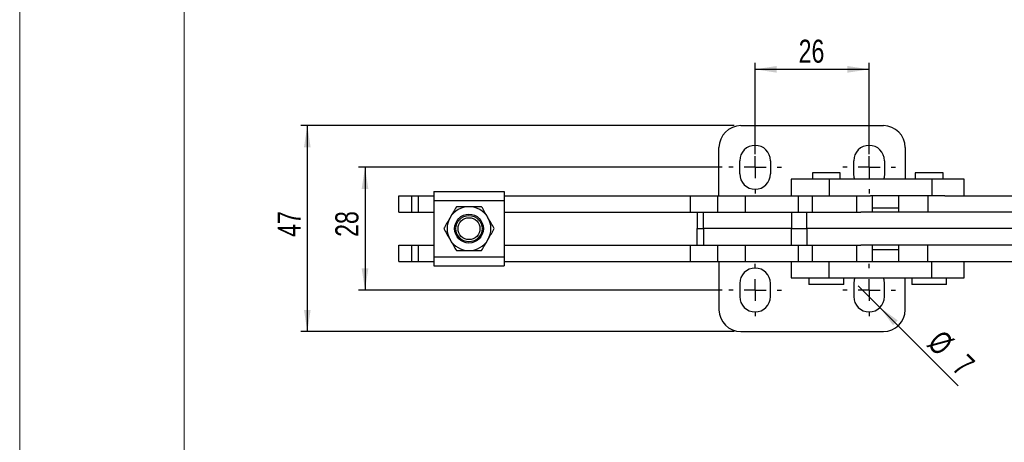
# Model space of a CAD drawing. Header units: millimetres. Extents: x 0 to 420, y 0 to 297.
# Tile 2 of 12: x 0 to 150, y 97 to 162. Entities that reach past the tile are written whole.
import ezdxf

# ---------------------------------------------------------------- set-up
doc = ezdxf.new("R2010")
doc.units = ezdxf.units.MM
doc.layers.add('FORMATO', color=179, linetype='Continuous')
doc.styles.add('SLDTEXTSTYLE0', font='TXT', dxfattribs={"width": 0.75})
doc.dimstyles.new('SLDDIMSTYLE0', dxfattribs={"dimtxt": 3.5, "dimasz": 3.302, "dimexe": 0, "dimexo": 0.0625, "dimgap": 0.875, "dimtad": 1, "dimdec": 0, "dimlfac": 1.5, "dimrnd": 1e-09, "dimzin": 12, "dimdsep": 46, "dimtxsty": 'SLDTEXTSTYLE0', "dimsah": 1, "dimcen": 0.09, "dimadec": 0, "dimazin": 3, "dimtfac": 1, "dimtdec": 0, "dimtofl": 0, "dimtmove": 0, "dimatfit": 3, "dimfxl": 0, "dimfrac": 2, "dimtolj": 1, "dimtzin": 12, "dimarcsym": 0})
doc.dimstyles.new('SLDDIMSTYLE2', dxfattribs={"dimtxt": 3.5, "dimasz": 3.302, "dimexe": 0, "dimexo": 0.0625, "dimgap": 0.875, "dimtad": 1, "dimdec": 3, "dimlfac": 1.5, "dimrnd": 1e-09, "dimzin": 12, "dimdsep": 46, "dimtxsty": 'SLDTEXTSTYLE0', "dimsah": 1, "dimcen": 0.09, "dimadec": 0, "dimazin": 3, "dimtfac": 1, "dimtdec": 3, "dimtofl": 0, "dimtmove": 0, "dimatfit": 3, "dimfxl": 0, "dimfrac": 2, "dimtolj": 1, "dimtzin": 12, "dimarcsym": 0})
doc.dimstyles.new('SLDDIMSTYLE3', dxfattribs={"dimtxt": 3.5, "dimasz": 3.302, "dimexe": 0, "dimexo": 0.0625, "dimgap": 0.875, "dimtad": 1, "dimdec": 3, "dimlfac": 1.5, "dimrnd": 1e-09, "dimzin": 12, "dimdsep": 46, "dimtxsty": 'SLDTEXTSTYLE0', "dimblk1": 'NONE', "dimsah": 1, "dimcen": 0, "dimadec": 0, "dimazin": 3, "dimtfac": 1, "dimtdec": 3, "dimtmove": 0, "dimatfit": 3, "dimldrblk": 'NONE', "dimfxl": 0, "dimfrac": 2, "dimtolj": 1, "dimtzin": 12, "dimarcsym": 0})

# ---------------------------------------------------------------- blocks, each defined once
blk = doc.blocks.new('_D_5')
at = {"layer": 'FORMATO'}
for p, q in [((109.01, 145.59), (43.1, 145.59)), ((44.1, 145.59), (44.1, 114.27)), ((109.01, 114.27), (43.1, 114.27))]:
    blk.add_line(p, q, dxfattribs=at)
for points in [[(44.1, 145.59), (43.59, 142.29), (44.6, 142.29)], [(44.1, 114.27), (44.6, 117.57), (43.59, 117.57)]]:
    blk.add_solid(points, dxfattribs=at)
at = {"layer": 'FORMATO', "insert": (39.59, 128.68), "char_height": 3.5, "attachment_point": 1, "rotation": 90, "style": 'SLDTEXTSTYLE0'}
blk.add_mtext('47', dxfattribs=at)
blk = doc.blocks.new('_D_6')
at = {"layer": 'FORMATO'}
for p, q in [((112.18, 141.26), (112.18, 155.15)), ((129.51, 141.26), (129.51, 155.15)), ((112.18, 154.15), (129.51, 154.15))]:
    blk.add_line(p, q, dxfattribs=at)
for points in [[(112.18, 154.15), (115.48, 153.64), (115.48, 154.66)], [(129.51, 154.15), (126.21, 154.66), (126.21, 153.64)]]:
    blk.add_solid(points, dxfattribs=at)
at = {"layer": 'FORMATO', "insert": (118.8, 158.66), "char_height": 3.5, "attachment_point": 1, "style": 'SLDTEXTSTYLE0'}
blk.add_mtext('26', dxfattribs=at)
blk = doc.blocks.new('_D_7')
at = {"layer": 'FORMATO'}
for q in [(127.86, 121.25), (143.06, 106.05)]:
    blk.add_line((131.16, 117.95), q, dxfattribs=at)
blk.add_solid([(131.16, 117.95), (133.14, 115.26), (133.86, 115.98)], dxfattribs=at)
at = {"layer": 'FORMATO', "char_height": 3.5, "attachment_point": 1, "rotation": 315, "style": 'SLDTEXTSTYLE0'}
for s, insert in [('%%c', (140.66, 114.77)), ('7', (144.43, 111.08))]:
    blk.add_mtext(s, dxfattribs=dict(at, insert=insert))
blk = doc.blocks.new('_None')
blk = doc.blocks.new('_D_8')
at = {"layer": 'FORMATO'}
for p, q in [((107.18, 139.26), (51.87, 139.26)), ((52.87, 139.26), (52.87, 120.6)), ((107.18, 120.6), (51.87, 120.6))]:
    blk.add_line(p, q, dxfattribs=at)
for points in [[(52.87, 139.26), (52.36, 135.96), (53.38, 135.96)], [(52.87, 120.6), (53.38, 123.9), (52.36, 123.9)]]:
    blk.add_solid(points, dxfattribs=at)
at = {"layer": 'FORMATO', "insert": (48.36, 128.68), "char_height": 3.5, "attachment_point": 1, "rotation": 90, "style": 'SLDTEXTSTYLE0'}
blk.add_mtext('28', dxfattribs=at)
blk = doc.blocks.new('SW_CENTERMARKSYMBOL_0')
at = {"layer": 'FORMATO', "color": 0}
for p, q in [((0, 3.33), (0, 4)), ((0, 0), (0, 1.67)), ((-3.33, 0), (-4, 0)), ((0, 0), (-1.67, 0)), ((0, 0), (0, -1.67)), ((0, 0), (1.67, 0)), ((3.33, 0), (4, 0)), ((0, -3.33), (0, -4))]:
    blk.add_line(p, q, dxfattribs=at)
blk = doc.blocks.new('SW_CENTERMARKSYMBOL_1')
at = {"layer": 'FORMATO', "color": 0}
for p, q in [((0, 3.33), (0, 4)), ((0, 0), (0, 1.67)), ((-3.33, 0), (-4, 0)), ((0, 0), (-1.67, 0)), ((0, 0), (0, -1.67)), ((0, 0), (1.67, 0)), ((3.33, 0), (4, 0)), ((0, -3.33), (0, -4))]:
    blk.add_line(p, q, dxfattribs=at)
blk = doc.blocks.new('SW_CENTERMARKSYMBOL_2')
at = {"layer": 'FORMATO', "color": 0}
for p, q in [((0, 3.33), (0, 4)), ((0, 0), (0, 1.67)), ((-3.33, 0), (-4, 0)), ((0, 0), (-1.67, 0)), ((0, 0), (0, -1.67)), ((0, 0), (1.67, 0)), ((3.33, 0), (4, 0)), ((0, -3.33), (0, -4))]:
    blk.add_line(p, q, dxfattribs=at)
blk = doc.blocks.new('SW_CENTERMARKSYMBOL_3')
at = {"layer": 'FORMATO', "color": 0}
for p, q in [((0, 3.33), (0, 4)), ((0, 0), (0, 1.67)), ((-3.33, 0), (-4, 0)), ((0, 0), (-1.67, 0)), ((0, 0), (0, -1.67)), ((0, 0), (1.67, 0)), ((3.33, 0), (4, 0)), ((0, -3.33), (0, -4))]:
    blk.add_line(p, q, dxfattribs=at)

msp = doc.modelspace()

# ---------------------------------------------------------------- linework, layer by layer
at = {"color": 7, "linetype": 'Continuous', "lineweight": 25}
for p, q in [((110.013749, 145.591459), (131.680416, 145.591459)), ((106.680416, 134.930139), (106.680416, 142.258125)), ((135.013749, 142.258125), (135.013749, 137.430139)), ((109.847082, 138.258125), (109.847082, 140.258125)), ((114.513749, 140.258125), (114.513749, 138.258125)), ((127.180416, 138.258125), (127.180416, 140.258125)), ((131.847082, 140.258125), (131.847082, 138.258125)), ((120.897082, 138.430139), (120.897082, 137.430139)), ((125.130416, 138.430139), (120.897082, 138.430139)), ((125.130416, 137.430139), (125.130416, 138.430139)), ((136.516919, 138.430139), (136.516919, 137.430139)), ((140.750253, 138.430139), (136.516919, 138.430139)), ((140.750253, 137.430139), (140.750253, 138.430139)), ((117.680416, 137.430139), (117.680416, 134.930139)), ((123.425809, 137.430139), (117.680416, 137.430139)), ((123.425809, 137.430139), (123.425809, 134.930139)), ((139.045646, 137.430139), (123.425809, 137.430139)), ((139.045646, 137.430139), (139.045646, 134.930139)), ((143.966919, 137.430139), (139.045646, 137.430139)), ((143.966919, 134.930139), (143.966919, 137.430139)), ((58.013749, 132.430139), (58.013749, 134.930139)), ((58.013749, 134.930139), (59.999762, 134.930139)), ((59.999762, 132.430139), (59.999762, 134.930139)), ((59.999762, 134.930139), (60.985775, 134.930139)), ((60.985775, 132.430139), (60.985775, 134.930139)), ((60.985775, 134.930139), (63.347082, 134.930139)), ((63.347082, 135.596805), (63.347082, 134.196805)), ((63.347082, 135.596805), (74.013749, 135.596805)), ((74.013749, 135.596805), (74.013749, 134.196805)), ((74.013749, 134.930139), (102.371014, 134.930139)), ((102.371014, 132.430139), (102.371014, 134.930139)), ((102.371014, 134.930139), (106.534346, 134.930139)), ((106.534346, 132.430139), (106.534346, 134.930139)), ((106.534346, 134.930139), (110.697678, 134.930139)), ((110.697678, 132.430139), (110.697678, 134.930139)), ((110.697678, 134.930139), (118.765725, 134.930139)), ((118.765725, 132.430139), (118.765725, 134.930139)), ((118.765725, 134.930139), (120.90835, 134.930139)), ((120.90835, 132.430139), (120.90835, 134.930139)), ((120.90835, 134.930139), (127.632333, 134.930139)), ((127.632333, 132.430139), (127.632333, 134.930139)), ((127.632333, 134.930139), (129.698154, 134.930139)), ((139.045646, 134.930139), (129.698154, 134.930139)), ((130.013749, 132.430139), (130.013749, 134.930139)), ((133.966919, 134.930139), (133.966919, 132.430139)), ((138.422602, 134.930139), (138.422602, 132.430139)), ((141.00195, 134.930139), (139.045646, 134.930139)), ((141.00195, 134.930139), (167.224672, 134.930139)), ((63.347082, 134.196805), (74.013749, 134.196805)), ((63.347082, 134.196805), (63.347082, 125.663472)), ((74.013749, 134.196805), (74.013749, 125.663472)), ((58.013749, 132.430139), (59.999762, 132.430139)), ((59.999762, 132.430139), (60.985775, 132.430139)), ((60.985775, 132.430139), (63.347082, 132.430139)), ((74.013749, 132.430139), (102.371014, 132.430139)), ((102.371014, 132.430139), (106.534346, 132.430139)), ((103.347082, 132.430139), (103.347082, 129.930139)), ((104.323393, 129.930139), (104.323393, 132.430139)), ((106.534346, 132.430139), (110.697678, 132.430139)), ((110.697678, 132.430139), (118.765725, 132.430139)), ((117.704105, 132.430139), (117.704105, 129.930139)), ((118.765725, 132.430139), (120.90835, 132.430139)), ((120.061127, 129.930139), (120.061127, 132.430139)), ((120.90835, 132.430139), (127.632333, 132.430139)), ((127.632333, 132.430139), (128.239265, 132.430139)), ((153.347082, 132.430139), (128.239265, 132.430139)), ((103.347082, 129.930139), (104.323393, 129.930139)), ((103.347082, 127.430139), (103.347082, 129.930139)), ((117.704105, 129.930139), (104.323393, 129.930139)), ((104.323393, 129.930139), (104.323393, 127.430139)), ((117.704105, 129.930139), (120.061127, 129.930139)), ((117.704105, 127.430139), (117.704105, 129.930139)), ((153.347082, 129.930139), (120.061127, 129.930139)), ((120.061127, 129.930139), (120.061127, 127.430139)), ((58.013749, 124.930139), (58.013749, 127.430139)), ((58.013749, 127.430139), (59.999762, 127.430139)), ((59.999762, 124.930139), (59.999762, 127.430139)), ((59.999762, 127.430139), (60.985775, 127.430139)), ((60.985775, 124.930139), (60.985775, 127.430139)), ((60.985775, 127.430139), (63.347082, 127.430139)), ((74.013749, 127.430139), (102.371014, 127.430139)), ((102.371014, 124.930139), (102.371014, 127.430139)), ((102.371014, 127.430139), (106.534346, 127.430139)), ((106.534346, 124.930139), (106.534346, 127.430139)), ((106.534346, 127.430139), (110.697678, 127.430139)), ((110.697678, 124.930139), (110.697678, 127.430139)), ((110.697678, 127.430139), (118.765725, 127.430139)), ((118.765725, 124.930139), (118.765725, 127.430139)), ((118.765725, 127.430139), (120.90835, 127.430139)), ((120.90835, 124.930139), (120.90835, 127.430139)), ((120.90835, 127.430139), (127.632333, 127.430139)), ((127.632333, 124.930139), (127.632333, 127.430139)), ((127.632333, 127.430139), (128.239265, 127.430139)), ((153.347082, 127.430139), (128.239265, 127.430139)), ((130.013749, 124.930139), (130.013749, 127.430139)), ((133.966919, 127.430139), (133.966919, 124.930139)), ((138.422602, 124.930139), (138.422602, 127.430139)), ((58.013749, 124.930139), (59.999762, 124.930139)), ((59.999762, 124.930139), (60.985775, 124.930139)), ((60.985775, 124.930139), (63.347082, 124.930139)), ((63.347082, 125.663472), (74.013749, 125.663472)), ((63.347082, 125.663472), (63.347082, 124.263472)), ((63.347082, 124.263472), (74.013749, 124.263472)), ((74.013749, 125.663472), (74.013749, 124.263472)), ((74.013749, 124.930139), (102.371014, 124.930139)), ((102.371014, 124.930139), (106.534346, 124.930139)), ((106.534346, 124.930139), (110.697678, 124.930139)), ((106.680416, 124.930139), (106.680416, 117.602152)), ((110.697678, 124.930139), (118.765725, 124.930139)), ((117.680416, 124.930139), (117.680416, 122.430139)), ((118.765725, 124.930139), (120.90835, 124.930139)), ((120.90835, 124.930139), (127.632333, 124.930139)), ((123.425809, 122.430139), (123.425809, 124.930139)), ((127.632333, 124.930139), (129.698154, 124.930139)), ((129.698154, 124.930139), (139.045646, 124.930139)), ((139.045646, 122.430139), (139.045646, 124.930139)), ((139.045646, 124.930139), (141.00195, 124.930139)), ((141.00195, 124.930139), (167.224672, 124.930139)), ((143.966919, 122.430139), (143.966919, 124.930139)), ((109.847082, 121.602152), (109.847082, 119.602152)), ((114.513749, 119.602152), (114.513749, 121.602152)), ((117.680416, 122.430139), (123.425809, 122.430139)), ((120.367916, 122.430139), (120.367916, 121.430139)), ((125.659582, 121.430139), (120.367916, 121.430139)), ((123.425809, 122.430139), (139.045646, 122.430139)), ((125.659582, 121.430139), (125.659582, 122.430139)), ((127.180416, 121.602152), (127.180416, 119.602152)), ((131.847082, 119.602152), (131.847082, 121.602152)), ((135.013749, 117.602152), (135.013749, 122.430139)), ((135.987753, 122.430139), (135.987753, 121.430139)), ((141.279419, 121.430139), (135.987753, 121.430139)), ((139.045646, 122.430139), (143.966919, 122.430139)), ((141.279419, 121.430139), (141.279419, 122.430139)), ((110.013749, 114.268818), (131.680416, 114.268818))]:
    msp.add_line(p, q, dxfattribs=at)
at = {"color": 8, "linetype": 'Continuous', "lineweight": 25}
for p, q in [((130.013749, 133.096805), (133.966919, 133.096805)), ((130.013749, 126.763472), (133.966919, 126.763472))]:
    msp.add_line(p, q, dxfattribs=at)
at = {"color": 7, "linetype": 'Continuous', "lineweight": 25, "flags": 128}
for points in [[(127.332263, 137.430139), (127.248218, 137.699722), (127.180416, 138.258125)], [(131.847082, 138.258125), (131.77928, 137.699722), (131.695235, 137.430139)], [(127.332263, 122.430139), (127.248218, 122.160555), (127.180416, 121.602152)], [(131.847082, 121.602152), (131.77928, 122.160555), (131.695235, 122.430139)]]:
    msp.add_lwpolyline(points, dxfattribs=at)
at = {"color": 7, "linetype": 'Continuous', "lineweight": 25}
for radius in [2.197139, 2, 1.666667]:
    msp.add_circle((68.680416, 129.930139), radius, dxfattribs=at)
for centre, radius, start, end in [((110.013749, 142.258125), 3.333333, 90, 180), ((131.680416, 142.258125), 3.333333, 0, 90), ((112.180416, 140.258125), 2.333333, 0, 180), ((129.513749, 140.258125), 2.333333, 0, 180), ((112.180416, 138.258125), 2.333333, 180, 0), ((68.680416, 129.930139), 3.333333, 90, 150), ((68.680416, 129.930139), 3.333333, 30, 90), ((68.680416, 129.930139), 3.333333, 150, 210), ((68.680416, 129.930139), 3.333333, 330, 30), ((68.680416, 129.930139), 3.333333, 210, 270), ((68.680416, 129.930139), 3.333333, 270, 330), ((112.180416, 121.602152), 2.333333, 0, 180), ((112.180416, 119.602152), 2.333333, 180, 0), ((129.513749, 119.602152), 2.333333, 180, 0), ((110.013749, 117.602152), 3.333333, 180, 270), ((131.680416, 117.602152), 3.333333, 270, 0)]:
    msp.add_arc(centre, radius, start, end, dxfattribs=at)
for points, knots in [([(66.755915, 133.263472), (66.599641, 132.992798), (66.284228, 132.446487), (65.958173, 131.881743), (65.793664, 131.596805)], [0, 0, 0, 0, 0.4954579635, 1, 1, 1, 1]), ([(68.680416, 133.263472), (68.179004, 133.263472), (67.527363, 133.263472), (66.900444, 133.263472), (66.755915, 133.263472)], [0, 0, 0, 0, 0.7694611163, 1, 1, 1, 1]), ([(70.604916, 133.263472), (70.127261, 133.263472), (69.492726, 133.263472), (68.841437, 133.263472), (68.680416, 133.263472)], [0, 0, 0, 0, 0.7527649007, 1, 1, 1, 1]), ([(71.567167, 131.596805), (71.544367, 131.636295), (71.371646, 131.935457), (71.04598, 132.499528), (70.752833, 133.007273), (70.604916, 133.263472)], [0, 0, 0, 0, 0.0700627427, 0.5307703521, 1, 1, 1, 1]), ([(65.793664, 131.596805), (65.770865, 131.557315), (65.598143, 131.258153), (65.272477, 130.694083), (64.97933, 130.186338), (64.831414, 129.930139)], [0, 0, 0, 0, 0.07006274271, 0.53077035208, 1, 1, 1, 1]), ([(72.529417, 129.930139), (72.373144, 130.200813), (72.057731, 130.747123), (71.731676, 131.311868), (71.567167, 131.596805)], [0, 0, 0, 0, 0.49545796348, 1, 1, 1, 1]), ([(64.831414, 129.930139), (64.987687, 129.659465), (65.3031, 129.113154), (65.629156, 128.548409), (65.793664, 128.263472)], [0, 0, 0, 0, 0.4954579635, 1, 1, 1, 1]), ([(71.567167, 128.263472), (71.589966, 128.302962), (71.762688, 128.602124), (72.088354, 129.166195), (72.381501, 129.67394), (72.529417, 129.930139)], [0, 0, 0, 0, 0.0700627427, 0.5307703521, 1, 1, 1, 1]), ([(65.793664, 128.263472), (65.816464, 128.223982), (65.989185, 127.92482), (66.314851, 127.360749), (66.607998, 126.853004), (66.755915, 126.596805)], [0, 0, 0, 0, 0.0700627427, 0.5307703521, 1, 1, 1, 1]), ([(70.604916, 126.596805), (70.76119, 126.867479), (71.076603, 127.41379), (71.402658, 127.978535), (71.567167, 128.263472)], [0, 0, 0, 0, 0.4954579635, 1, 1, 1, 1]), ([(66.755915, 126.596805), (66.900444, 126.596805), (67.527363, 126.596805), (68.179004, 126.596805), (68.680416, 126.596805)], [0, 0, 0, 0, 0.23053888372, 1, 1, 1, 1]), ([(68.680416, 126.596805), (68.841437, 126.596805), (69.492726, 126.596805), (70.127261, 126.596805), (70.604916, 126.596805)], [0, 0, 0, 0, 0.2472350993, 1, 1, 1, 1])]:
    msp.add_open_spline(points, degree=3, knots=knots, dxfattribs=at)
at = {"layer": 'FORMATO', "color": 7, "linetype": 'Continuous', "lineweight": 18}
for p, q in [((0.372707, 0.169042), (0.372707, 297.169042)), ((25.372707, 5.169042), (25.372707, 292.169042))]:
    msp.add_line(p, q, dxfattribs=at)

# ---------------------------------------------------------------- block references
at = {"layer": 'FORMATO'}
for name, p in [('SW_CENTERMARKSYMBOL_0', (112.180416, 139.258125)), ('SW_CENTERMARKSYMBOL_1', (129.513749, 139.258125)), ('SW_CENTERMARKSYMBOL_3', (112.180416, 120.602152)), ('SW_CENTERMARKSYMBOL_2', (129.513749, 120.602152))]:
    msp.add_blockref(name, p, dxfattribs=at)

# ---------------------------------------------------------------- dimensions: what is measured, and where the dimension line sits
dim = msp.add_linear_dim(base=(129.513749, 154.152507), p1=(112.180416, 140.258125), p2=(129.513749, 140.258125), dimstyle='SLDDIMSTYLE2', dxfattribs=at)
dim.commit()
dim.dimension.update_dxf_attribs({"geometry": '_D_6', "text_midpoint": (121.384714, 154.152507), "dimtype": 160})
for base, p1, p2, picture, middle in [((44.096883, 114.268818), (110.013749, 145.591459), (110.013749, 114.268818), '_D_5', (44.096883, 131.263599)), ((52.870637, 120.602152), (108.180416, 139.258125), (108.180416, 120.602152), '_D_8', (52.870637, 131.263599))]:
    dim = msp.add_linear_dim(base=base, p1=p1, p2=p2, angle=90, dimstyle='SLDDIMSTYLE0', dxfattribs=at)
    dim.commit()
    dim.dimension.update_dxf_attribs({"geometry": picture, "text_midpoint": middle, "dimtype": 160})
dim = msp.add_diameter_dim_2p(p1=(127.863833, 121.252068), p2=(131.163665, 117.952236), dimstyle='SLDDIMSTYLE3', dxfattribs=at)
dim.commit()
dim.dimension.update_dxf_attribs({"geometry": '_D_7', "text_midpoint": (140.457865, 108.658056), "dimtype": 163})

doc.saveas('drawing.dxf')
